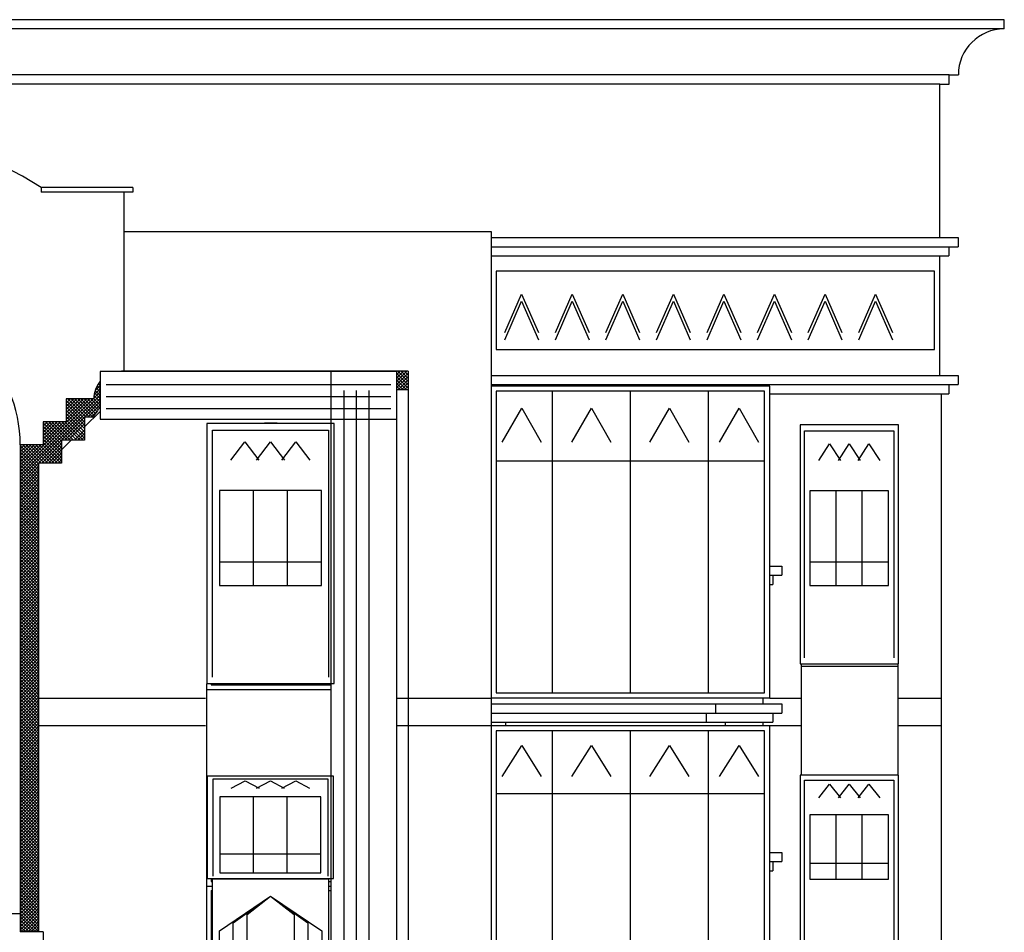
# Model space of a CAD drawing. Header units: inches. Extents: x 330 to 519, y 1494 to 1608.
# Tile 7 of 7: x 435 to 516, y 1532 to 1608. Entities that reach past the tile are written whole.
import ezdxf

# ---------------------------------------------------------------- set-up
doc = ezdxf.new("R2010")
doc.units = ezdxf.units.IN
doc.header["$MEASUREMENT"] = 0
for name, color, linetype, lineweight in [('01_EXISTING_RETAINED', 7, 'Continuous', 25), ('02_NEW_FACADE', 7, 'Continuous', 25), ('03_NEW_WINDOWS', 7, 'Continuous', 25), ('04_GLAZED_ENCLOSURES', 7, 'Continuous', 25)]:
    doc.layers.add(name, color=color, linetype=linetype, lineweight=lineweight)

# ---------------------------------------------------------------- blocks, each defined once
blk = doc.blocks.new('A_ENCLOSURE_03')
at = {"layer": '04_GLAZED_ENCLOSURES'}
for points in [[(11.57, -11.72), (11.57, 11.72), (-11.57, 11.72), (-11.57, -11.72)], [(11.15, -11.3), (11.15, 11.3), (-11.15, 11.3), (-11.15, -11.3)]]:
    blk.add_lwpolyline(points, close=True, dxfattribs=at)
for points in [[(-6.4792, -11.3), (-6.4792, 11.3)], [(0, -11.3), (0, 11.3)], [(6.4792, -11.3), (6.4792, 11.3)], [(-10.6444, 7.5008), (-9.0246, 10.0792), (-7.4048, 7.5008)], [(-4.8594, 7.5008), (-3.2396, 10.0792), (-1.6198, 7.5008)], [(1.6198, 7.5008), (3.2396, 10.0792), (4.8594, 7.5008)], [(7.4048, 7.5008), (9.0246, 10.0792), (10.6444, 7.5008)], [(-11.15, 6.0944), (11.15, 6.0944)]]:
    blk.add_lwpolyline(points, dxfattribs=at)
blk = doc.blocks.new('A_ENCLOSURE_04')
at = {"layer": '04_GLAZED_ENCLOSURES'}
for points in [[(11.57, -12.945), (11.57, 12.945), (-11.57, 12.945), (-11.57, -12.945)], [(11.15, -12.525), (11.15, 12.525), (-11.15, 12.525), (-11.15, -12.525)]]:
    blk.add_lwpolyline(points, close=True, dxfattribs=at)
for points in [[(-6.4792, -12.525), (-6.4792, 12.525)], [(0, -12.525), (0, 12.525)], [(6.4792, -12.525), (6.4792, 12.525)], [(-10.6444, 8.2848), (-9.0246, 11.1327), (-7.4048, 8.2848)], [(-4.8594, 8.2848), (-3.2396, 11.1327), (-1.6198, 8.2848)], [(1.6198, 8.2848), (3.2396, 11.1327), (4.8594, 8.2848)], [(7.4048, 8.2848), (9.0246, 11.1327), (10.6444, 8.2848)], [(-11.15, 6.7314), (11.15, 6.7314)]]:
    blk.add_lwpolyline(points, dxfattribs=at)
blk = doc.blocks.new('A_WINDOW_03')
at = {"layer": '03_NEW_WINDOWS'}
for points in [[(4.085, -9.925), (4.085, 9.925), (-4.085, 9.925), (-4.085, -9.925)], [(3.268, -3.425), (3.268, 4.43), (-3.268, 4.43), (-3.268, -3.425)]]:
    blk.add_lwpolyline(points, close=True, dxfattribs=at)
for points in [[(-3.717, -9.429), (-3.717, 9.429), (3.717, 9.429), (3.717, -9.429)], [(-2.533, 6.956), (-1.634, 8.346), (-0.735, 6.956)], [(-0.899, 6.956), (0, 8.346), (0.899, 6.956)], [(0.735, 6.956), (1.634, 8.346), (2.533, 6.956)], [(-1.089, -3.425), (-1.089, 4.43)], [(1.089, -3.425), (1.089, 4.43)], [(-3.268, -1.461), (3.268, -1.461)]]:
    blk.add_lwpolyline(points, dxfattribs=at)
blk = doc.blocks.new('A_WINDOW_04')
at = {"layer": '03_NEW_WINDOWS'}
for points in [[(4.085, -8.275), (4.085, 8.275), (-4.085, 8.275), (-4.085, -8.275)], [(3.268, -0.375), (3.268, 4.965), (-3.268, 4.965), (-3.268, -0.375)]]:
    blk.add_lwpolyline(points, close=True, dxfattribs=at)
for points in [[(-3.717, -7.861), (-3.717, 7.861), (3.717, 7.861), (3.717, -7.861)], [(-2.533, 6.372), (-1.634, 7.53), (-0.735, 6.372)], [(-0.899, 6.372), (0, 7.53), (0.899, 6.372)], [(0.735, 6.372), (1.634, 7.53), (2.533, 6.372)], [(-1.089, -0.375), (-1.089, 4.965)], [(1.089, -0.375), (1.089, 4.965)], [(-3.268, 0.96), (3.268, 0.96)]]:
    blk.add_lwpolyline(points, dxfattribs=at)
blk = doc.blocks.new('A_WINDOW_07')
at = {"layer": '03_NEW_WINDOWS'}
for points in [[(5.29, -10.8), (5.29, 10.8), (-5.29, 10.8), (-5.29, -10.8)], [(4.232, -2.65), (4.232, 5.244), (-4.232, 5.244), (-4.232, -2.65)]]:
    blk.add_lwpolyline(points, close=True, dxfattribs=at)
for points in [[(-4.814, -10.26), (-4.814, 10.26), (4.814, 10.26), (4.814, -10.26)], [(-3.28, 7.76), (-2.116, 9.272), (-0.952, 7.76)], [(-1.164, 7.76), (0, 9.272), (1.164, 7.76)], [(0.952, 7.76), (2.116, 9.272), (3.28, 7.76)], [(-1.411, -2.65), (-1.411, 5.244)], [(1.411, -2.65), (1.411, 5.244)], [(-4.232, -0.676), (4.232, -0.676)]]:
    blk.add_lwpolyline(points, dxfattribs=at)
blk = doc.blocks.new('A_WINDOW_08')
at = {"layer": '03_NEW_WINDOWS'}
for points in [[(5.24, -4.25), (5.24, 4.25), (-5.24, 4.25), (-5.24, -4.25)], [(4.192, -3.783), (4.192, 2.55), (-4.192, 2.55), (-4.192, -3.783)]]:
    blk.add_lwpolyline(points, close=True, dxfattribs=at)
for points in [[(-4.768, -4.037), (-4.768, 4.037), (4.768, 4.037), (4.768, -4.037)], [(-3.249, 3.272), (-2.096, 3.867), (-0.943, 3.272)], [(-1.153, 3.272), (0, 3.867), (1.153, 3.272)], [(0.943, 3.272), (2.096, 3.867), (3.249, 3.272)], [(-1.397, -3.783), (-1.397, 2.55)], [(1.397, -3.783), (1.397, 2.55)], [(-4.192, -2.199), (4.192, -2.199)]]:
    blk.add_lwpolyline(points, dxfattribs=at)

msp = doc.modelspace()

# ---------------------------------------------------------------- linework, layer by layer
at = {"layer": '01_EXISTING_RETAINED'}
for p, q in [((516.385, 1607.691), (399.671, 1607.691)), ((516.385, 1606.928), (516.385, 1607.691)), ((516.385, 1606.928), (399.671, 1606.928)), ((511.804, 1603.11), (404.252, 1603.11)), ((511.804, 1603.11), (512.568, 1603.11)), ((511.804, 1602.347), (511.804, 1603.11)), ((511.041, 1602.347), (405.015, 1602.347)), ((511.041, 1589.599), (511.041, 1602.347)), ((511.041, 1602.347), (511.804, 1602.347)), ((444.027, 1593.754), (436.393, 1593.754)), ((436.393, 1593.754), (436.393, 1593.373)), ((444.027, 1593.754), (444.027, 1593.373)), ((444.027, 1593.373), (436.393, 1593.373)), ((443.264, 1593.373), (443.264, 1578.486)), ((443.264, 1590.099), (473.759, 1590.099)), ((473.759, 1590.099), (473.759, 1577.27)), ((473.759, 1589.599), (512.541, 1589.599)), ((512.541, 1589.599), (512.541, 1588.836)), ((473.759, 1588.836), (512.541, 1588.836)), ((511.777, 1588.836), (511.777, 1588.072)), ((473.759, 1588.072), (511.777, 1588.072)), ((511.014, 1588.072), (511.014, 1578.148)), ((443.006, 1578.48), (443.011, 1578.485)), ((466.878, 1578.486), (443.061, 1578.486)), ((443.088, 1578.48), (443.082, 1578.486)), ((443.276, 1578.48), (443.281, 1578.486)), ((443.357, 1578.48), (443.352, 1578.486)), ((443.546, 1578.48), (443.551, 1578.486)), ((443.627, 1578.48), (443.622, 1578.486)), ((443.815, 1578.48), (443.821, 1578.486)), ((443.897, 1578.48), (443.892, 1578.486)), ((444.085, 1578.48), (444.091, 1578.486)), ((444.167, 1578.48), (444.161, 1578.486)), ((444.355, 1578.48), (444.361, 1578.486)), ((444.437, 1578.48), (444.431, 1578.486)), ((444.625, 1578.48), (444.631, 1578.486)), ((444.707, 1578.48), (444.701, 1578.486)), ((444.895, 1578.48), (444.901, 1578.486)), ((444.977, 1578.48), (444.971, 1578.486)), ((445.165, 1578.48), (445.171, 1578.486)), ((445.247, 1578.48), (445.241, 1578.486)), ((445.435, 1578.48), (445.441, 1578.486)), ((445.517, 1578.48), (445.511, 1578.486)), ((445.705, 1578.48), (445.711, 1578.486)), ((445.787, 1578.48), (445.781, 1578.486)), ((445.975, 1578.48), (445.98, 1578.486)), ((446.057, 1578.48), (446.051, 1578.486)), ((446.245, 1578.48), (446.25, 1578.486)), ((446.326, 1578.48), (446.321, 1578.486)), ((446.515, 1578.48), (446.52, 1578.486)), ((446.596, 1578.48), (446.591, 1578.486)), ((446.785, 1578.48), (446.79, 1578.486)), ((446.866, 1578.48), (446.861, 1578.486)), ((447.054, 1578.48), (447.06, 1578.486)), ((447.136, 1578.48), (447.131, 1578.486)), ((447.324, 1578.48), (447.33, 1578.486)), ((447.406, 1578.48), (447.4, 1578.486)), ((447.594, 1578.48), (447.6, 1578.486)), ((447.676, 1578.48), (447.67, 1578.486)), ((447.864, 1578.48), (447.87, 1578.486)), ((447.946, 1578.48), (447.94, 1578.486)), ((448.134, 1578.48), (448.14, 1578.486)), ((448.216, 1578.48), (448.21, 1578.486)), ((448.404, 1578.48), (448.41, 1578.486)), ((448.486, 1578.48), (448.48, 1578.486)), ((448.674, 1578.48), (448.68, 1578.486)), ((448.756, 1578.48), (448.75, 1578.486)), ((448.944, 1578.48), (448.95, 1578.486)), ((449.026, 1578.48), (449.02, 1578.486)), ((449.214, 1578.48), (449.219, 1578.486)), ((449.296, 1578.48), (449.29, 1578.486)), ((449.484, 1578.48), (449.489, 1578.486)), ((449.565, 1578.48), (449.56, 1578.486)), ((449.754, 1578.48), (449.759, 1578.486)), ((449.835, 1578.48), (449.83, 1578.486)), ((450.023, 1578.48), (450.029, 1578.486)), ((450.105, 1578.48), (450.1, 1578.486)), ((450.293, 1578.48), (450.299, 1578.486)), ((450.375, 1578.48), (450.369, 1578.486)), ((450.563, 1578.48), (450.569, 1578.486)), ((450.645, 1578.48), (450.639, 1578.486)), ((450.833, 1578.48), (450.839, 1578.486)), ((450.915, 1578.48), (450.909, 1578.486)), ((451.103, 1578.48), (451.109, 1578.486)), ((451.185, 1578.48), (451.179, 1578.486)), ((451.373, 1578.48), (451.379, 1578.486)), ((451.455, 1578.48), (451.449, 1578.486)), ((451.643, 1578.48), (451.649, 1578.486)), ((451.725, 1578.48), (451.719, 1578.486)), ((451.913, 1578.48), (451.919, 1578.486)), ((451.995, 1578.48), (451.989, 1578.486)), ((452.183, 1578.48), (452.188, 1578.486)), ((452.265, 1578.48), (452.259, 1578.486)), ((452.453, 1578.48), (452.458, 1578.486)), ((452.534, 1578.48), (452.529, 1578.486)), ((452.723, 1578.48), (452.728, 1578.486)), ((452.804, 1578.48), (452.799, 1578.486)), ((452.993, 1578.48), (452.998, 1578.486)), ((453.074, 1578.48), (453.069, 1578.486)), ((453.262, 1578.48), (453.268, 1578.486)), ((453.344, 1578.48), (453.339, 1578.486)), ((453.532, 1578.48), (453.538, 1578.486)), ((453.614, 1578.48), (453.608, 1578.486)), ((453.802, 1578.48), (453.808, 1578.486)), ((453.884, 1578.48), (453.878, 1578.486)), ((454.072, 1578.48), (454.078, 1578.486)), ((454.154, 1578.48), (454.148, 1578.486)), ((454.342, 1578.48), (454.348, 1578.486)), ((454.424, 1578.48), (454.418, 1578.486)), ((454.612, 1578.48), (454.618, 1578.486)), ((454.694, 1578.48), (454.688, 1578.486)), ((454.882, 1578.48), (454.888, 1578.486)), ((454.964, 1578.48), (454.958, 1578.486)), ((455.152, 1578.48), (455.157, 1578.486)), ((455.234, 1578.48), (455.228, 1578.486)), ((455.422, 1578.48), (455.427, 1578.486)), ((455.504, 1578.48), (455.498, 1578.486)), ((455.692, 1578.48), (455.697, 1578.486)), ((455.773, 1578.48), (455.768, 1578.486)), ((455.962, 1578.48), (455.967, 1578.486)), ((456.043, 1578.48), (456.038, 1578.486)), ((456.231, 1578.48), (456.237, 1578.486)), ((456.313, 1578.48), (456.308, 1578.486)), ((456.501, 1578.48), (456.507, 1578.486)), ((456.583, 1578.48), (456.577, 1578.486)), ((456.771, 1578.48), (456.777, 1578.486)), ((456.853, 1578.48), (456.847, 1578.486)), ((457.041, 1578.48), (457.047, 1578.486)), ((457.123, 1578.48), (457.117, 1578.486)), ((457.311, 1578.48), (457.317, 1578.486)), ((457.393, 1578.48), (457.387, 1578.486)), ((457.581, 1578.48), (457.587, 1578.486)), ((457.663, 1578.48), (457.657, 1578.486)), ((457.851, 1578.48), (457.857, 1578.486)), ((457.933, 1578.48), (457.927, 1578.486)), ((458.121, 1578.48), (458.127, 1578.486)), ((458.203, 1578.48), (458.197, 1578.486)), ((458.391, 1578.48), (458.396, 1578.486)), ((458.473, 1578.48), (458.467, 1578.486)), ((458.661, 1578.48), (458.666, 1578.486)), ((458.742, 1578.48), (458.737, 1578.486)), ((458.931, 1578.48), (458.936, 1578.486)), ((459.012, 1578.48), (459.007, 1578.486)), ((459.201, 1578.48), (459.206, 1578.486)), ((459.282, 1578.48), (459.277, 1578.486)), ((459.47, 1578.48), (459.476, 1578.486)), ((459.552, 1578.48), (459.547, 1578.486)), ((459.74, 1578.48), (459.746, 1578.486)), ((459.822, 1578.48), (459.816, 1578.486)), ((460.01, 1578.48), (460.016, 1578.486)), ((460.092, 1578.48), (460.086, 1578.486)), ((460.28, 1578.48), (460.286, 1578.486)), ((460.362, 1578.48), (460.356, 1578.486)), ((460.55, 1578.48), (460.556, 1578.486)), ((460.632, 1578.48), (460.626, 1578.486)), ((460.82, 1578.48), (460.826, 1578.486)), ((460.902, 1578.48), (460.896, 1578.486)), ((461.09, 1578.48), (461.096, 1578.486)), ((461.172, 1578.48), (461.166, 1578.486)), ((461.36, 1578.48), (461.365, 1578.486)), ((461.442, 1578.48), (461.436, 1578.486)), ((461.63, 1578.48), (461.635, 1578.486)), ((461.712, 1578.48), (461.706, 1578.486)), ((461.9, 1578.48), (461.905, 1578.486)), ((461.981, 1578.48), (461.976, 1578.486)), ((462.17, 1578.48), (462.175, 1578.486)), ((462.251, 1578.48), (462.246, 1578.486)), ((462.439, 1578.48), (462.445, 1578.486)), ((462.521, 1578.48), (462.516, 1578.486)), ((462.709, 1578.48), (462.715, 1578.486)), ((462.791, 1578.48), (462.785, 1578.486)), ((462.979, 1578.48), (462.985, 1578.486)), ((463.061, 1578.48), (463.055, 1578.486)), ((463.249, 1578.48), (463.255, 1578.486)), ((463.331, 1578.48), (463.325, 1578.486)), ((463.519, 1578.48), (463.525, 1578.486)), ((463.601, 1578.48), (463.595, 1578.486)), ((463.789, 1578.48), (463.795, 1578.486)), ((463.871, 1578.48), (463.865, 1578.486)), ((464.059, 1578.48), (464.065, 1578.486)), ((464.141, 1578.48), (464.135, 1578.486)), ((464.329, 1578.48), (464.335, 1578.486)), ((464.411, 1578.48), (464.405, 1578.486)), ((464.599, 1578.48), (464.604, 1578.486)), ((464.681, 1578.48), (464.675, 1578.486)), ((464.869, 1578.48), (464.874, 1578.486)), ((464.95, 1578.48), (464.945, 1578.486)), ((465.139, 1578.48), (465.144, 1578.486)), ((465.22, 1578.48), (465.215, 1578.486)), ((465.409, 1578.48), (465.414, 1578.486)), ((465.49, 1578.48), (465.485, 1578.486)), ((465.678, 1578.48), (465.684, 1578.486)), ((465.76, 1578.48), (465.755, 1578.486)), ((465.948, 1578.48), (465.954, 1578.486)), ((465.95, 1577.672), (466.764, 1578.486)), ((465.95, 1577.942), (466.494, 1578.486)), ((465.95, 1578.212), (466.224, 1578.486)), ((465.95, 1577.402), (466.878, 1578.33)), ((466.878, 1577.362), (465.95, 1578.29)), ((466.878, 1577.632), (466.024, 1578.486)), ((466.878, 1577.902), (466.294, 1578.486)), ((466.878, 1578.172), (466.564, 1578.486)), ((466.878, 1578.486), (466.878, 1528.099)), ((473.759, 1578.148), (512.541, 1578.148)), ((512.541, 1578.148), (512.541, 1577.384)), ((440.879, 1576.894), (441.3, 1577.314)), ((441.108, 1577.392), (441.3, 1577.584)), ((441.3, 1577.298), (441.146, 1577.452)), ((441.3, 1577.568), (441.259, 1577.609)), ((465.95, 1577.132), (466.878, 1578.06)), ((466.878, 1577.092), (465.95, 1578.02)), ((466.742, 1576.959), (465.95, 1577.75)), ((466.472, 1576.959), (465.95, 1577.48)), ((466.047, 1576.959), (466.878, 1577.791)), ((466.317, 1576.959), (466.878, 1577.521)), ((473.759, 1577.384), (512.541, 1577.384)), ((511.777, 1577.384), (511.777, 1576.621)), ((434.663, 1569.867), (441.3, 1576.504)), ((440.771, 1576.245), (441.3, 1576.774)), ((440.797, 1576.541), (441.3, 1577.044)), ((441.3, 1576.219), (440.825, 1576.694)), ((441.3, 1576.489), (440.883, 1576.905)), ((441.3, 1576.759), (440.957, 1577.101)), ((441.3, 1577.029), (441.045, 1577.283)), ((466.202, 1576.959), (465.95, 1577.211)), ((466.878, 1576.959), (465.95, 1576.959)), ((466.586, 1576.959), (466.878, 1577.251)), ((496.92, 1576.621), (511.777, 1576.621)), ((511.149, 1576.621), (511.149, 1494.711)), ((434.663, 1569.597), (441.3, 1576.234)), ((434.663, 1570.137), (440.721, 1576.195)), ((434.663, 1570.407), (440.451, 1576.195)), ((434.663, 1569.328), (441.3, 1575.965)), ((438.48, 1574.494), (440.181, 1576.195)), ((438.48, 1574.764), (439.911, 1576.195)), ((438.48, 1575.034), (439.641, 1576.195)), ((438.48, 1575.304), (439.372, 1576.195)), ((438.48, 1575.574), (439.102, 1576.195)), ((438.48, 1575.844), (438.832, 1576.195)), ((438.48, 1576.114), (438.562, 1576.195)), ((440.77, 1576.195), (438.48, 1576.195)), ((438.48, 1576.195), (438.48, 1574.287)), ((440.007, 1574.543), (438.48, 1576.07)), ((440.007, 1574.273), (438.48, 1575.8)), ((440.151, 1574.669), (438.624, 1576.195)), ((440.421, 1574.669), (438.894, 1576.195)), ((440.716, 1574.644), (439.164, 1576.195)), ((440.815, 1574.815), (439.434, 1576.195)), ((440.919, 1574.981), (439.704, 1576.195)), ((441.027, 1575.142), (439.974, 1576.195)), ((441.14, 1575.299), (440.244, 1576.195)), ((440.274, 1574.669), (441.3, 1575.695)), ((441.258, 1575.451), (440.514, 1576.195)), ((441.3, 1575.679), (440.784, 1576.195)), ((441.3, 1575.949), (440.786, 1576.463)), ((440.007, 1574.003), (438.48, 1575.53)), ((440.007, 1573.733), (438.48, 1575.26)), ((440.007, 1573.463), (438.48, 1574.99)), ((440.007, 1573.862), (441.3, 1575.155)), ((440.544, 1574.669), (441.05, 1575.175)), ((436.572, 1572.586), (438.273, 1574.287)), ((436.572, 1572.856), (438.003, 1574.287)), ((436.572, 1573.126), (437.733, 1574.287)), ((436.572, 1573.395), (437.463, 1574.287)), ((436.572, 1573.665), (437.193, 1574.287)), ((436.572, 1573.935), (436.923, 1574.287)), ((436.572, 1574.205), (436.653, 1574.287)), ((438.48, 1574.287), (436.572, 1574.287)), ((436.572, 1574.287), (436.572, 1572.378)), ((438.098, 1572.673), (436.572, 1574.199)), ((438.281, 1572.76), (436.754, 1574.287)), ((438.551, 1572.76), (437.024, 1574.287)), ((438.821, 1572.76), (437.294, 1574.287)), ((439.091, 1572.76), (437.564, 1574.287)), ((439.361, 1572.76), (437.834, 1574.287)), ((439.631, 1572.76), (438.104, 1574.287)), ((438.365, 1572.76), (440.007, 1574.402)), ((439.9, 1572.76), (438.374, 1574.287)), ((440.007, 1573.193), (438.48, 1574.72)), ((440.007, 1572.923), (438.48, 1574.45)), ((438.635, 1572.76), (440.007, 1574.132)), ((440.007, 1574.669), (440.007, 1572.76)), ((440.729, 1574.669), (440.007, 1574.669)), ((455.484, 1574.191), (455.484, 1574.165)), ((438.098, 1572.403), (436.572, 1573.929)), ((438.098, 1572.133), (436.572, 1573.66)), ((438.098, 1571.863), (436.572, 1573.39)), ((439.175, 1572.76), (440.007, 1573.592)), ((439.445, 1572.76), (440.007, 1573.322)), ((436.457, 1570.851), (438.098, 1572.493)), ((438.098, 1571.593), (436.572, 1573.12)), ((438.098, 1571.323), (436.572, 1572.85)), ((438.098, 1571.053), (436.572, 1572.58)), ((436.997, 1570.851), (438.905, 1572.76)), ((438.098, 1572.76), (438.098, 1570.851)), ((440.007, 1572.76), (438.098, 1572.76)), ((439.715, 1572.76), (440.007, 1573.052)), ((434.663, 1570.677), (436.364, 1572.378)), ((434.663, 1570.947), (436.094, 1572.378)), ((434.663, 1571.217), (435.824, 1572.378)), ((434.663, 1571.487), (435.554, 1572.378)), ((434.663, 1571.757), (435.285, 1572.378)), ((434.663, 1572.027), (435.015, 1572.378)), ((434.663, 1572.297), (434.745, 1572.378)), ((434.663, 1572.378), (434.663, 1531.917)), ((436.572, 1572.378), (434.663, 1572.378)), ((436.19, 1570.802), (434.663, 1572.329)), ((436.19, 1570.532), (434.663, 1572.059)), ((436.19, 1570.263), (434.663, 1571.789)), ((436.411, 1570.851), (434.884, 1572.378)), ((436.681, 1570.851), (435.154, 1572.378)), ((436.951, 1570.851), (435.424, 1572.378)), ((437.22, 1570.851), (435.694, 1572.378)), ((437.49, 1570.851), (435.964, 1572.378)), ((437.76, 1570.851), (436.233, 1572.378)), ((438.03, 1570.851), (436.503, 1572.378)), ((436.727, 1570.851), (438.098, 1572.223)), ((437.267, 1570.851), (438.098, 1571.683)), ((436.19, 1569.993), (434.663, 1571.519)), ((436.19, 1569.723), (434.663, 1571.25)), ((436.19, 1569.453), (434.663, 1570.98)), ((436.19, 1570.851), (436.19, 1531.917)), ((438.098, 1570.851), (436.19, 1570.851)), ((437.536, 1570.851), (438.098, 1571.413)), ((437.806, 1570.851), (438.098, 1571.143)), ((436.19, 1569.183), (434.663, 1570.71)), ((434.663, 1569.058), (436.19, 1570.584)), ((436.19, 1568.913), (434.663, 1570.44)), ((434.663, 1568.788), (436.19, 1570.315)), ((436.19, 1568.643), (434.663, 1570.17)), ((434.663, 1568.518), (436.19, 1570.045)), ((436.19, 1568.373), (434.663, 1569.9)), ((434.663, 1568.248), (436.19, 1569.775)), ((436.19, 1568.103), (434.663, 1569.63)), ((434.663, 1567.978), (436.19, 1569.505)), ((436.19, 1567.833), (434.663, 1569.36)), ((434.663, 1567.708), (436.19, 1569.235)), ((436.19, 1567.563), (434.663, 1569.09)), ((434.663, 1567.438), (436.19, 1568.965)), ((436.19, 1567.293), (434.663, 1568.82)), ((434.663, 1567.168), (436.19, 1568.695)), ((436.19, 1567.024), (434.663, 1568.55)), ((434.663, 1566.898), (436.19, 1568.425)), ((436.19, 1566.754), (434.663, 1568.281)), ((434.663, 1566.628), (436.19, 1568.155)), ((436.19, 1566.484), (434.663, 1568.011)), ((434.663, 1566.359), (436.19, 1567.885)), ((436.19, 1566.214), (434.663, 1567.741)), ((434.663, 1566.089), (436.19, 1567.615)), ((436.19, 1565.944), (434.663, 1567.471)), ((434.663, 1565.819), (436.19, 1567.346)), ((436.19, 1565.674), (434.663, 1567.201)), ((434.663, 1565.549), (436.19, 1567.076)), ((436.19, 1565.404), (434.663, 1566.931)), ((434.663, 1565.279), (436.19, 1566.806)), ((436.19, 1565.134), (434.663, 1566.661)), ((434.663, 1565.009), (436.19, 1566.536)), ((436.19, 1564.864), (434.663, 1566.391)), ((434.663, 1564.739), (436.19, 1566.266)), ((436.19, 1564.594), (434.663, 1566.121)), ((434.663, 1564.469), (436.19, 1565.996)), ((436.19, 1564.324), (434.663, 1565.851)), ((434.663, 1564.199), (436.19, 1565.726)), ((436.19, 1564.055), (434.663, 1565.581)), ((434.663, 1563.929), (436.19, 1565.456)), ((436.19, 1563.785), (434.663, 1565.311)), ((434.663, 1563.659), (436.19, 1565.186)), ((436.19, 1563.515), (434.663, 1565.042)), ((434.663, 1563.389), (436.19, 1564.916)), ((436.19, 1563.245), (434.663, 1564.772)), ((434.663, 1563.12), (436.19, 1564.646)), ((436.19, 1562.975), (434.663, 1564.502)), ((434.663, 1562.85), (436.19, 1564.376)), ((436.19, 1562.705), (434.663, 1564.232)), ((434.663, 1562.58), (436.19, 1564.107)), ((436.19, 1562.435), (434.663, 1563.962)), ((434.663, 1562.31), (436.19, 1563.837)), ((436.19, 1562.165), (434.663, 1563.692)), ((434.663, 1562.04), (436.19, 1563.567)), ((436.19, 1561.895), (434.663, 1563.422)), ((434.663, 1561.77), (436.19, 1563.297)), ((436.19, 1561.625), (434.663, 1563.152)), ((434.663, 1561.5), (436.19, 1563.027)), ((436.19, 1561.355), (434.663, 1562.882)), ((434.663, 1561.23), (436.19, 1562.757)), ((436.19, 1561.085), (434.663, 1562.612)), ((434.663, 1560.96), (436.19, 1562.487)), ((436.19, 1560.816), (434.663, 1562.342)), ((434.663, 1560.69), (436.19, 1562.217)), ((436.19, 1560.546), (434.663, 1562.073)), ((434.663, 1560.42), (436.19, 1561.947)), ((436.19, 1560.276), (434.663, 1561.803)), ((496.92, 1562.311), (497.916, 1562.311)), ((497.916, 1562.311), (497.916, 1561.548)), ((434.663, 1560.151), (436.19, 1561.677)), ((436.19, 1560.006), (434.663, 1561.533)), ((434.663, 1559.881), (436.19, 1561.407)), ((436.19, 1559.736), (434.663, 1561.263)), ((434.663, 1559.611), (436.19, 1561.138)), ((436.19, 1559.466), (434.663, 1560.993)), ((496.92, 1561.548), (497.916, 1561.548)), ((497.152, 1561.548), (497.152, 1560.785)), ((434.663, 1559.341), (436.19, 1560.868)), ((436.19, 1559.196), (434.663, 1560.723)), ((434.663, 1559.071), (436.19, 1560.598)), ((436.19, 1558.926), (434.663, 1560.453)), ((434.663, 1558.801), (436.19, 1560.328)), ((436.19, 1558.656), (434.663, 1560.183)), ((496.92, 1560.785), (497.152, 1560.785)), ((434.663, 1558.531), (436.19, 1560.058)), ((436.19, 1558.386), (434.663, 1559.913)), ((434.663, 1558.261), (436.19, 1559.788)), ((436.19, 1558.116), (434.663, 1559.643)), ((434.663, 1557.991), (436.19, 1559.518)), ((436.19, 1557.847), (434.663, 1559.373)), ((434.663, 1557.721), (436.19, 1559.248)), ((436.19, 1557.577), (434.663, 1559.103)), ((434.663, 1557.451), (436.19, 1558.978)), ((436.19, 1557.307), (434.663, 1558.834)), ((434.663, 1557.181), (436.19, 1558.708)), ((436.19, 1557.037), (434.663, 1558.564)), ((434.663, 1556.912), (436.19, 1558.438)), ((436.19, 1556.767), (434.663, 1558.294)), ((434.663, 1556.642), (436.19, 1558.168)), ((436.19, 1556.497), (434.663, 1558.024)), ((434.663, 1556.372), (436.19, 1557.899)), ((436.19, 1556.227), (434.663, 1557.754)), ((434.663, 1556.102), (436.19, 1557.629)), ((436.19, 1555.957), (434.663, 1557.484)), ((434.663, 1555.832), (436.19, 1557.359)), ((436.19, 1555.687), (434.663, 1557.214)), ((434.663, 1555.562), (436.19, 1557.089)), ((436.19, 1555.417), (434.663, 1556.944)), ((434.663, 1555.292), (436.19, 1556.819)), ((436.19, 1555.147), (434.663, 1556.674)), ((434.663, 1555.022), (436.19, 1556.549)), ((436.19, 1554.877), (434.663, 1556.404)), ((434.663, 1554.752), (436.19, 1556.279)), ((436.19, 1554.608), (434.663, 1556.134)), ((434.663, 1554.482), (436.19, 1556.009)), ((436.19, 1554.338), (434.663, 1555.865)), ((434.663, 1554.212), (436.19, 1555.739)), ((436.19, 1554.068), (434.663, 1555.595)), ((434.663, 1553.943), (436.19, 1555.469)), ((436.19, 1553.798), (434.663, 1555.325)), ((434.663, 1553.673), (436.19, 1555.199)), ((436.19, 1553.528), (434.663, 1555.055)), ((434.663, 1553.403), (436.19, 1554.93)), ((436.19, 1553.258), (434.663, 1554.785)), ((434.663, 1553.133), (436.19, 1554.66)), ((436.19, 1552.988), (434.663, 1554.515)), ((434.663, 1552.863), (436.19, 1554.39)), ((436.19, 1552.718), (434.663, 1554.245)), ((434.663, 1552.593), (436.19, 1554.12)), ((436.19, 1552.448), (434.663, 1553.975)), ((434.663, 1552.323), (436.19, 1553.85)), ((436.19, 1552.178), (434.663, 1553.705)), ((434.663, 1552.053), (436.19, 1553.58)), ((499.521, 1554.185), (499.521, 1544.965)), ((499.521, 1553.997), (507.537, 1553.997)), ((507.537, 1554.185), (507.537, 1544.965)), ((436.19, 1551.908), (434.663, 1553.435)), ((434.663, 1551.783), (436.19, 1553.31)), ((436.19, 1551.639), (434.663, 1553.165)), ((434.663, 1551.513), (436.19, 1553.04)), ((436.19, 1551.369), (434.663, 1552.895)), ((434.663, 1551.243), (436.19, 1552.77)), ((436.19, 1551.099), (434.663, 1552.626)), ((434.663, 1550.973), (436.19, 1552.5)), ((436.19, 1550.829), (434.663, 1552.356)), ((434.663, 1550.704), (436.19, 1552.23)), ((436.19, 1550.559), (434.663, 1552.086)), ((434.663, 1550.434), (436.19, 1551.96)), ((450.14, 1552.538), (450.14, 1528.099)), ((450.14, 1552.052), (460.45, 1552.052)), ((450.522, 1552.535), (450.522, 1552.434)), ((450.522, 1552.434), (460.447, 1552.434)), ((460.447, 1552.535), (460.447, 1552.434)), ((436.19, 1550.289), (434.663, 1551.816)), ((434.663, 1550.164), (436.19, 1551.691)), ((436.19, 1550.019), (434.663, 1551.546)), ((434.663, 1549.894), (436.19, 1551.421)), ((436.19, 1549.749), (434.663, 1551.276)), ((434.663, 1549.624), (436.19, 1551.151)), ((436.19, 1551.346), (450.055, 1551.346)), ((465.95, 1551.346), (473.746, 1551.346)), ((473.759, 1551.34), (473.759, 1549.06)), ((496.327, 1551.34), (496.327, 1550.86)), ((496.914, 1551.346), (499.521, 1551.346)), ((507.537, 1551.346), (511.149, 1551.346)), ((436.19, 1549.479), (434.663, 1551.006)), ((434.663, 1549.354), (436.19, 1550.881)), ((436.19, 1549.209), (434.663, 1550.736)), ((434.663, 1549.084), (436.19, 1550.611)), ((436.19, 1548.939), (434.663, 1550.466)), ((434.663, 1548.814), (436.19, 1550.341)), ((473.759, 1550.86), (497.916, 1550.86)), ((492.389, 1550.86), (492.389, 1550.097)), ((497.916, 1550.86), (497.916, 1550.097)), ((436.19, 1548.669), (434.663, 1550.196)), ((434.663, 1548.544), (436.19, 1550.071)), ((436.19, 1548.4), (434.663, 1549.926)), ((434.663, 1548.274), (436.19, 1549.801)), ((436.19, 1548.13), (434.663, 1549.657)), ((434.663, 1548.004), (436.19, 1549.531)), ((473.759, 1550.097), (497.916, 1550.097)), ((491.625, 1550.097), (491.625, 1549.333)), ((497.152, 1550.097), (497.152, 1549.333)), ((436.19, 1547.86), (434.663, 1549.387)), ((434.663, 1547.735), (436.19, 1549.261)), ((436.19, 1547.59), (434.663, 1549.117)), ((434.663, 1547.465), (436.19, 1548.991)), ((436.19, 1547.32), (434.663, 1548.847)), ((434.663, 1547.195), (436.19, 1548.722)), ((436.19, 1549.056), (450.055, 1549.056)), ((465.95, 1549.056), (473.748, 1549.056)), ((473.759, 1549.333), (497.152, 1549.333)), ((474.951, 1549.333), (474.951, 1549.06)), ((493.197, 1549.333), (493.197, 1549.06)), ((496.327, 1549.333), (496.327, 1549.06)), ((496.912, 1549.056), (499.521, 1549.056)), ((507.537, 1549.056), (511.149, 1549.056)), ((436.19, 1547.05), (434.663, 1548.577)), ((434.663, 1546.925), (436.19, 1548.452)), ((436.19, 1546.78), (434.663, 1548.307)), ((434.663, 1546.655), (436.19, 1548.182)), ((436.19, 1546.51), (434.663, 1548.037)), ((434.663, 1546.385), (436.19, 1547.912)), ((436.19, 1546.24), (434.663, 1547.767)), ((434.663, 1546.115), (436.19, 1547.642)), ((436.19, 1545.97), (434.663, 1547.497)), ((434.663, 1545.845), (436.19, 1547.372)), ((436.19, 1545.7), (434.663, 1547.227)), ((434.663, 1545.575), (436.19, 1547.102)), ((436.19, 1545.431), (434.663, 1546.957)), ((434.663, 1545.305), (436.19, 1546.832)), ((436.19, 1545.161), (434.663, 1546.687)), ((434.663, 1545.035), (436.19, 1546.562)), ((436.19, 1544.891), (434.663, 1546.418)), ((434.663, 1544.765), (436.19, 1546.292)), ((436.19, 1544.621), (434.663, 1546.148)), ((434.663, 1544.496), (436.19, 1546.022)), ((436.19, 1544.351), (434.663, 1545.878)), ((434.663, 1544.226), (436.19, 1545.753)), ((436.19, 1544.081), (434.663, 1545.608)), ((434.663, 1543.956), (436.19, 1545.483)), ((436.19, 1543.811), (434.663, 1545.338)), ((434.663, 1543.686), (436.19, 1545.213)), ((436.19, 1543.541), (434.663, 1545.068)), ((434.663, 1543.416), (436.19, 1544.943)), ((436.19, 1543.271), (434.663, 1544.798)), ((434.663, 1543.146), (436.19, 1544.673)), ((450.14, 1544.895), (460.45, 1544.895)), ((455.484, 1544.895), (455.484, 1544.865)), ((436.19, 1543.001), (434.663, 1544.528)), ((434.663, 1542.876), (436.19, 1544.403)), ((436.19, 1542.731), (434.663, 1544.258)), ((434.663, 1542.606), (436.19, 1544.133)), ((436.19, 1542.461), (434.663, 1543.988)), ((434.663, 1542.336), (436.19, 1543.863)), ((436.19, 1542.192), (434.663, 1543.718)), ((434.663, 1542.066), (436.19, 1543.593)), ((436.19, 1541.922), (434.663, 1543.449)), ((434.663, 1541.796), (436.19, 1543.323)), ((436.19, 1541.652), (434.663, 1543.179)), ((434.663, 1541.527), (436.19, 1543.053)), ((436.19, 1541.382), (434.663, 1542.909)), ((434.663, 1541.257), (436.19, 1542.783)), ((436.19, 1541.112), (434.663, 1542.639)), ((434.663, 1540.987), (436.19, 1542.514)), ((436.19, 1540.842), (434.663, 1542.369)), ((434.663, 1540.717), (436.19, 1542.244)), ((436.19, 1540.572), (434.663, 1542.099)), ((434.663, 1540.447), (436.19, 1541.974)), ((436.19, 1540.302), (434.663, 1541.829)), ((434.663, 1540.177), (436.19, 1541.704)), ((436.19, 1540.032), (434.663, 1541.559)), ((434.663, 1539.907), (436.19, 1541.434)), ((436.19, 1539.762), (434.663, 1541.289)), ((434.663, 1539.637), (436.19, 1541.164)), ((436.19, 1539.492), (434.663, 1541.019)), ((434.663, 1539.367), (436.19, 1540.894)), ((436.19, 1539.223), (434.663, 1540.749)), ((434.663, 1539.097), (436.19, 1540.624)), ((436.19, 1538.953), (434.663, 1540.479)), ((434.663, 1538.827), (436.19, 1540.354)), ((436.19, 1538.683), (434.663, 1540.21)), ((434.663, 1538.557), (436.19, 1540.084)), ((436.19, 1538.413), (434.663, 1539.94)), ((434.663, 1538.288), (436.19, 1539.814)), ((436.19, 1538.143), (434.663, 1539.67)), ((434.663, 1538.018), (436.19, 1539.545)), ((436.19, 1537.873), (434.663, 1539.4)), ((434.663, 1537.748), (436.19, 1539.275)), ((436.19, 1537.603), (434.663, 1539.13)), ((434.663, 1537.478), (436.19, 1539.005)), ((436.19, 1537.333), (434.663, 1538.86)), ((434.663, 1537.208), (436.19, 1538.735)), ((436.19, 1537.063), (434.663, 1538.59)), ((434.663, 1536.938), (436.19, 1538.465)), ((436.19, 1536.793), (434.663, 1538.32)), ((434.663, 1536.668), (436.19, 1538.195)), ((436.19, 1536.523), (434.663, 1538.05)), ((496.92, 1538.531), (497.916, 1538.531)), ((497.916, 1538.531), (497.916, 1537.768)), ((434.663, 1536.398), (436.19, 1537.925)), ((436.19, 1536.253), (434.663, 1537.78)), ((434.663, 1536.128), (436.19, 1537.655)), ((436.19, 1535.984), (434.663, 1537.51)), ((434.663, 1535.858), (436.19, 1537.385)), ((436.19, 1535.714), (434.663, 1537.241)), ((496.92, 1537.768), (497.916, 1537.768)), ((497.152, 1537.768), (497.152, 1537.004)), ((434.663, 1535.588), (436.19, 1537.115)), ((436.19, 1535.444), (434.663, 1536.971)), ((434.663, 1535.319), (436.19, 1536.845)), ((436.19, 1535.174), (434.663, 1536.701)), ((434.663, 1535.049), (436.19, 1536.575)), ((436.19, 1534.904), (434.663, 1536.431)), ((496.92, 1537.004), (497.152, 1537.004)), ((434.663, 1534.779), (436.19, 1536.306)), ((436.19, 1534.634), (434.663, 1536.161)), ((434.663, 1534.509), (436.19, 1536.036)), ((436.19, 1534.364), (434.663, 1535.891)), ((434.663, 1534.239), (436.19, 1535.766)), ((436.19, 1534.094), (434.663, 1535.621)), ((450.14, 1535.734), (450.6, 1535.734)), ((450.522, 1536.335), (450.522, 1536.115)), ((450.522, 1536.115), (450.6, 1536.115)), ((452.812, 1536.335), (452.812, 1536.3)), ((455.103, 1536.335), (455.103, 1536.3)), ((455.484, 1536.335), (455.484, 1536.3)), ((455.866, 1536.335), (455.866, 1536.3)), ((458.156, 1536.335), (458.156, 1536.3)), ((460.3, 1536.115), (460.447, 1536.115)), ((460.3, 1535.734), (460.45, 1535.734)), ((460.447, 1536.335), (460.447, 1536.115)), ((434.663, 1533.969), (436.19, 1535.496)), ((436.19, 1533.824), (434.663, 1535.351)), ((434.663, 1533.699), (436.19, 1535.226)), ((436.19, 1533.554), (434.663, 1535.081)), ((434.663, 1533.429), (436.19, 1534.956)), ((436.19, 1533.284), (434.663, 1534.811)), ((450.522, 1535.352), (450.6, 1535.352)), ((450.522, 1535.352), (450.522, 1528.481)), ((450.522, 1535.352), (450.522, 1528.099)), ((460.3, 1535.352), (460.447, 1535.352)), ((460.447, 1535.352), (460.447, 1528.481)), ((460.447, 1535.352), (460.447, 1528.099)), ((434.663, 1533.159), (436.19, 1534.686)), ((436.19, 1533.015), (434.663, 1534.541)), ((434.663, 1532.889), (436.19, 1534.416)), ((436.19, 1532.745), (434.663, 1534.271)), ((434.663, 1532.619), (436.19, 1534.146)), ((436.19, 1532.475), (434.663, 1534.002)), ((411.892, 1533.443), (434.663, 1533.443)), ((434.663, 1532.349), (436.19, 1533.876)), ((436.19, 1532.205), (434.663, 1533.732)), ((434.663, 1532.08), (436.19, 1533.606)), ((436.208, 1531.917), (434.663, 1533.462)), ((435.938, 1531.917), (434.663, 1533.192)), ((434.77, 1531.917), (436.19, 1533.337)), ((435.668, 1531.917), (434.663, 1532.922)), ((435.399, 1531.917), (434.663, 1532.652)), ((435.129, 1531.917), (434.663, 1532.382)), ((435.04, 1531.917), (436.19, 1533.067)), ((435.31, 1531.917), (436.19, 1532.797)), ((435.58, 1531.917), (436.19, 1532.527)), ((434.859, 1531.917), (434.663, 1532.112)), ((436.572, 1531.917), (434.663, 1531.917)), ((435.85, 1531.917), (436.19, 1532.257)), ((436.119, 1531.917), (436.19, 1531.987)), ((436.572, 1531.917), (436.572, 1530.008))]:
    msp.add_line(p, q, dxfattribs=at)
for centre, radius, start, end in [((516.385, 1603.11), 3.817, 90, 180), ((423.061, 1573.304), 24.412, 56.89843, 123.10157), ((423.277, 1572.378), 11.386, 0, 180), ((443.061, 1576.195), 2.29, 90, 94.03495), ((443.061, 1576.195), 2.29, 140.24494, 180), ((445.87, 1571.768), 5.902, 140.73513, 150.56343), ((455.484, 1568.847), 5.344, 84.31463, 95.68537)]:
    msp.add_arc(centre, radius, start, end, dxfattribs=at)
at = {"layer": '02_NEW_FACADE'}
for points in [[(510.6, 1580.3), (510.6, 1586.8), (474.2, 1586.8), (474.2, 1580.3)], [(465.95, 1574.5), (465.95, 1578.48), (441.3, 1578.48), (441.3, 1574.5)], [(465.95, 1528.12), (465.95, 1578.48), (460.45, 1578.48), (460.45, 1528.12)], [(460.3, 1528.3), (460.3, 1536.3), (450.6, 1536.3), (450.6, 1528.3)]]:
    msp.add_lwpolyline(points, close=True, dxfattribs=at)
for points in [[(474.9, 1581.7), (476.3, 1584.9), (477.7, 1581.7)], [(479.1, 1581.7), (480.5, 1584.9), (481.9, 1581.7)], [(483.3, 1581.7), (484.7, 1584.9), (486.1, 1581.7)], [(487.5, 1581.7), (488.9, 1584.9), (490.3, 1581.7)], [(491.7, 1581.7), (493.1, 1584.9), (494.5, 1581.7)], [(495.9, 1581.7), (497.3, 1584.9), (498.7, 1581.7)], [(500.1, 1581.7), (501.5, 1584.9), (502.9, 1581.7)], [(504.3, 1581.7), (505.7, 1584.9), (507.1, 1581.7)], [(474.9, 1581.1), (476.3, 1584.3), (477.7, 1581.1)], [(479.1, 1581.1), (480.5, 1584.3), (481.9, 1581.1)], [(483.3, 1581.1), (484.7, 1584.3), (486.1, 1581.1)], [(487.5, 1581.1), (488.9, 1584.3), (490.3, 1581.1)], [(491.7, 1581.1), (493.1, 1584.3), (494.5, 1581.1)], [(495.9, 1581.1), (497.3, 1584.3), (498.7, 1581.1)], [(500.1, 1581.1), (501.5, 1584.3), (502.9, 1581.1)], [(504.3, 1581.1), (505.7, 1584.3), (507.1, 1581.1)], [(441.8, 1577.4), (465.45, 1577.4)], [(461.55, 1529), (461.55, 1576.9)], [(462.6, 1529), (462.6, 1576.9)], [(463.65, 1529), (463.65, 1576.9)], [(441.8, 1576.4), (465.45, 1576.4)], [(441.8, 1575.4), (465.45, 1575.4)], [(451.2, 1530), (451.2, 1532), (455.45, 1534.9), (459.7, 1532), (459.7, 1530)], [(452.35, 1530), (452.35, 1532.69), (455.45, 1534.9), (458.55, 1532.69), (458.55, 1530)], [(453.5, 1530), (453.5, 1533.38), (455.45, 1534.9), (457.4, 1533.38), (457.4, 1530)]]:
    msp.add_lwpolyline(points, dxfattribs=at)

# ---------------------------------------------------------------- block references
at = {"layer": '03_NEW_WINDOWS'}
for name, p in [('A_WINDOW_07', (455.44, 1563.35)), ('A_WINDOW_03', (503.505, 1564.125)), ('A_WINDOW_08', (455.44, 1540.6)), ('A_WINDOW_04', (503.505, 1536.675))]:
    msp.add_blockref(name, p, dxfattribs=at)
at = {"layer": '04_GLAZED_ENCLOSURES'}
for name, p in [('A_ENCLOSURE_04', (485.33, 1564.305)), ('A_ENCLOSURE_03', (485.33, 1537.32))]:
    msp.add_blockref(name, p, dxfattribs=at)

doc.saveas('drawing.dxf')
